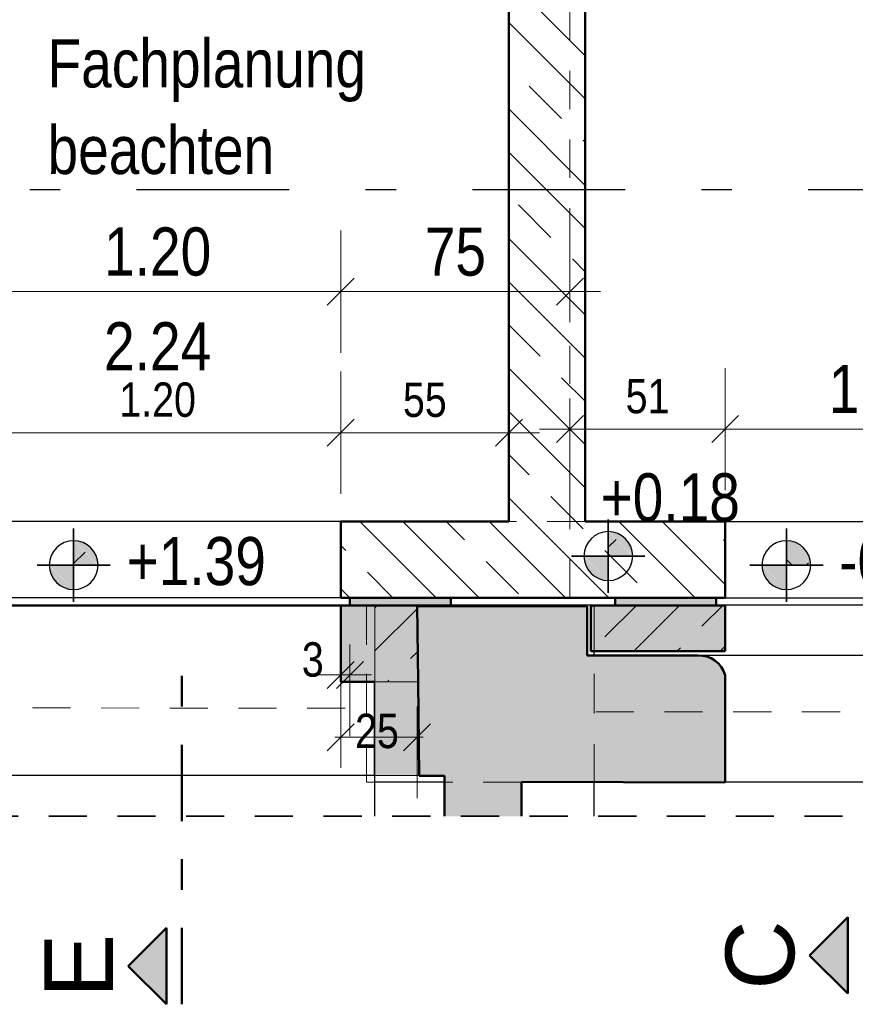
# Model space of a CAD drawing. Header units: millimetres. Extents: x 0 to 102, y -15 to 47.
# Tile 10 of 103: x 9.26 to 11.99, y 11.67 to 14.89. Entities that reach past the tile are written whole.
import ezdxf

# ---------------------------------------------------------------- set-up
doc = ezdxf.new("R2010")
doc.units = ezdxf.units.MM
for name, pattern in [('DASHDOT', [1, 0.5, -0.25, 0, -0.25]), ('DASHDOTX2', [2, 1, -0.5, 0, -0.5]), ('HIDDEN', [0.375, 0.25, -0.125])]:
    doc.linetypes.add(name, pattern=pattern)
doc.layers.add('Achsen', color=7, linetype='Continuous', lineweight=20)
doc.layers.add('Schraffuren', color=7, linetype='Continuous', lineweight=20)
doc.styles.add('Arial', font='arial.ttf')
doc.styles.add('Arial Narrow', font='ARIALN.TTF')
doc.dimstyles.new('Arch_Strakon_dimstyle', dxfattribs={"dimtxt": 15.75, "dimasz": 1, "dimexe": 1.25, "dimexo": 0.0625, "dimgap": 1, "dimtad": 0, "dimzin": 12, "dimdsep": 46, "dimtxsty": 'Arial Narrow', "dimblk": 'Arrowhead_Tick', "dimsah": 1, "dimcen": 0, "dimse1": 1, "dimse2": 1, "dimclrd": 6, "dimclrt": 2, "dimazin": 0, "dimtfac": 1, "dimtdec": 4, "dimtmove": 0, "dimatfit": 3, "dimldrblk": 'NONE', "dimfxl": 1, "dimtvp": 1, "dimtolj": 1, "dimtzin": 0, "dimlwd": 13, "dimarcsym": 2})
pattern_1 = [(45, (0, 0), (-0.0707107, 0.0707107), []), (135, (0, 0), (-0.0707107, -0.0707107), [])]
pattern_2 = [(135, (0, 0), (-0.212132, -0.212132), []), (135, (-0.0707, -0.0707), (-0.212132, -0.212132), []), (135, (-0.14142, -0.14142), (-0.212132, -0.212132), [0.15, -0.1])]
pattern_3 = [(45, (0, 0), (-0.1414214, 0.1414214), [0.15, -0.1]), (45, (-0.07071, 0.07071), (-0.1414214, 0.1414214), [])]

# ---------------------------------------------------------------- blocks, each defined once
blk = doc.blocks.new('Arrowhead_Tick')
at = {"color": 0, "linetype": 'Continuous', "lineweight": -2}
for p, q in [((0, 20), (0, -10)), ((-1, 0), (0, 0)), ((10, 0), (0, 0))]:
    blk.add_line(p, q, dxfattribs=at)
at = {"color": 2, "linetype": 'Continuous', "lineweight": 35}
blk.add_line((4.42, 4.42), (-4.42, -4.42), dxfattribs=at)
blk = doc.blocks.new('*D288')
at = {"layer": 'Achsen', "color": 6, "linetype": 'Continuous', "lineweight": 13}
blk.add_line((5.5, 13.0079), (5.5, 14.3245), dxfattribs=at)
at = {"layer": 'Defpoints', "color": 0}
for p in [(5.2387, 14.3345), (5.5, 14.3345), (11.0581, 12.9979)]:
    blk.add_point(p, dxfattribs=at)
at = {"layer": 'Achsen', "color": 6, "lineweight": 13, "xscale": 0.01, "yscale": 0.01, "zscale": 0.01}
for p, rotation in [((5.5, 14.3345), 89.9999999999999), ((5.5, 12.9979), 269.9999999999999)]:
    blk.add_blockref('Arrowhead_Tick', p, dxfattribs=dict(at, rotation=rotation))
at = {"layer": 'Achsen', "color": 2, "lineweight": 35, "insert": (5.3696, 13.6662), "char_height": 0.1575, "attachment_point": 5, "rotation": 90, "style": 'Arial Narrow'}
blk.add_mtext('\\A1;1.33{\\A1;\\H.6x;\\S5;}', dxfattribs=at)
blk = doc.blocks.new('_None')
blk = doc.blocks.new('*D539')
at = {"layer": 'Achsen', "color": 6, "linetype": 'Continuous', "lineweight": 13}
blk.add_line((10.3177, 14), (11.0481, 14), dxfattribs=at)
at = {"layer": 'Defpoints', "color": 0}
for p in [(11.0581, 14), (10.3077, 12.9979), (11.0581, 12.9979)]:
    blk.add_point(p, dxfattribs=at)
at = {"layer": 'Achsen', "color": 6, "lineweight": 13, "xscale": 0.01, "yscale": 0.01, "zscale": 0.01}
blk.add_blockref('Arrowhead_Tick', (11.0581, 14), dxfattribs=at)
at = {"layer": 'Achsen', "color": 6, "lineweight": 13, "xscale": 0.01, "yscale": 0.01, "zscale": 0.01, "rotation": 180}
blk.add_blockref('Arrowhead_Tick', (10.3077, 14), dxfattribs=at)
at = {"layer": 'Achsen', "color": 2, "lineweight": 35, "insert": (10.6829, 14.1301), "char_height": 0.1575, "attachment_point": 5, "style": 'Arial Narrow'}
blk.add_mtext('\\A1;75', dxfattribs=at)
blk = doc.blocks.new('*D542')
at = {"layer": 'Achsen', "color": 6, "linetype": 'Continuous', "lineweight": 13}
blk.add_line((9.1177, 14), (10.2977, 14), dxfattribs=at)
at = {"layer": 'Defpoints', "color": 0}
for p in [(10.3077, 14), (9.1077, 12.9979), (10.3077, 12.9979)]:
    blk.add_point(p, dxfattribs=at)
at = {"layer": 'Achsen', "color": 6, "lineweight": 13, "xscale": 0.01, "yscale": 0.01, "zscale": 0.01}
blk.add_blockref('Arrowhead_Tick', (10.3077, 14), dxfattribs=at)
at = {"layer": 'Achsen', "color": 6, "lineweight": 13, "xscale": 0.01, "yscale": 0.01, "zscale": 0.01, "rotation": 180}
blk.add_blockref('Arrowhead_Tick', (9.1077, 14), dxfattribs=at)
at = {"layer": 'Achsen', "color": 2, "lineweight": 35, "insert": (9.7077, 14.1304), "char_height": 0.1575, "attachment_point": 5, "style": 'Arial Narrow'}
blk.add_mtext('\\A1;1.20', dxfattribs=at)
blk = doc.blocks.new('*D740')
at = {"color": 6, "linetype": 'Continuous', "lineweight": 13}
blk.add_line((11.5766, 13.55), (12.5866, 13.55), dxfattribs=at)
at = {"layer": 'Defpoints', "color": 0}
for p in [(12.5966, 13.55), (11.5666, 13.2479), (12.5966, 13.2479)]:
    blk.add_point(p, dxfattribs=at)
at = {"color": 6, "lineweight": 13, "xscale": 0.01, "yscale": 0.01, "zscale": 0.01}
blk.add_blockref('Arrowhead_Tick', (12.5966, 13.55), dxfattribs=at)
at = {"color": 6, "lineweight": 13, "xscale": 0.01, "yscale": 0.01, "zscale": 0.01, "rotation": 180}
blk.add_blockref('Arrowhead_Tick', (11.5666, 13.55), dxfattribs=at)
at = {"color": 2, "lineweight": 25, "insert": (12.0816, 13.6804), "char_height": 0.1575, "attachment_point": 5, "style": 'Arial Narrow'}
blk.add_mtext('\\A1;1.03', dxfattribs=at)
blk = doc.blocks.new('*D743')
at = {"color": 6, "linetype": 'Continuous', "lineweight": 13}
blk.add_line((11.0681, 13.55), (11.5566, 13.55), dxfattribs=at)
at = {"layer": 'Defpoints', "color": 0}
for p in [(11.5666, 13.55), (11.0581, 13.2479), (11.5666, 13.2479)]:
    blk.add_point(p, dxfattribs=at)
at = {"color": 6, "lineweight": 13, "xscale": 0.01, "yscale": 0.01, "zscale": 0.01}
blk.add_blockref('Arrowhead_Tick', (11.5666, 13.55), dxfattribs=at)
at = {"color": 6, "lineweight": 13, "xscale": 0.01, "yscale": 0.01, "zscale": 0.01, "rotation": 180}
blk.add_blockref('Arrowhead_Tick', (11.0581, 13.55), dxfattribs=at)
at = {"color": 3, "lineweight": 25, "insert": (11.3124, 13.6574), "char_height": 0.1125, "attachment_point": 5, "style": 'Arial Narrow'}
blk.add_mtext('\\A1;51', dxfattribs=at)
blk = doc.blocks.new('*D746')
at = {"color": 6, "linetype": 'Continuous', "lineweight": 13}
blk.add_line((9.1177, 13.5383), (10.2977, 13.5383), dxfattribs=at)
at = {"layer": 'Defpoints', "color": 0}
for p in [(10.3077, 13.5383), (9.1077, 13.2479), (10.3077, 13.2479)]:
    blk.add_point(p, dxfattribs=at)
at = {"color": 6, "lineweight": 13, "xscale": 0.01, "yscale": 0.01, "zscale": 0.01}
blk.add_blockref('Arrowhead_Tick', (10.3077, 13.5383), dxfattribs=at)
at = {"color": 6, "lineweight": 13, "xscale": 0.01, "yscale": 0.01, "zscale": 0.01, "rotation": 180}
blk.add_blockref('Arrowhead_Tick', (9.1077, 13.5383), dxfattribs=at)
at = {"color": 3, "lineweight": 35, "insert": (9.7077, 13.6457), "char_height": 0.1125, "attachment_point": 5, "style": 'Arial Narrow'}
blk.add_mtext('\\A1;1.20', dxfattribs=at)
blk = doc.blocks.new('*D747')
at = {"color": 6, "linetype": 'Continuous', "lineweight": 13}
blk.add_line((10.3177, 13.5383), (10.8481, 13.5383), dxfattribs=at)
at = {"layer": 'Defpoints', "color": 0}
for p in [(10.8581, 13.5383), (10.3077, 13.2479), (10.8581, 13.2479)]:
    blk.add_point(p, dxfattribs=at)
at = {"color": 6, "lineweight": 13, "xscale": 0.01, "yscale": 0.01, "zscale": 0.01}
blk.add_blockref('Arrowhead_Tick', (10.8581, 13.5383), dxfattribs=at)
at = {"color": 6, "lineweight": 13, "xscale": 0.01, "yscale": 0.01, "zscale": 0.01, "rotation": 180}
blk.add_blockref('Arrowhead_Tick', (10.3077, 13.5383), dxfattribs=at)
at = {"color": 3, "lineweight": 35, "insert": (10.5829, 13.6455), "char_height": 0.1125, "attachment_point": 5, "style": 'Arial Narrow'}
blk.add_mtext('\\A1;55', dxfattribs=at)
blk = doc.blocks.new('*D748')
at = {"color": 6, "linetype": 'Continuous', "lineweight": 13}
for p, q in [((10.2977, 12.5413), (10.2877, 12.5413)), ((10.3077, 12.5413), (10.5577, 12.5413)), ((10.5677, 12.5413), (10.5777, 12.5413))]:
    blk.add_line(p, q, dxfattribs=at)
at = {"layer": 'Defpoints', "color": 0}
for p in [(10.3077, 12.9705), (10.5577, 12.9705), (10.5577, 12.5413)]:
    blk.add_point(p, dxfattribs=at)
at = {"color": 6, "lineweight": 13, "xscale": 0.01, "yscale": 0.01, "zscale": 0.01}
blk.add_blockref('Arrowhead_Tick', (10.3077, 12.5413), dxfattribs=at)
at = {"color": 6, "lineweight": 13, "xscale": 0.01, "yscale": 0.01, "zscale": 0.01, "rotation": 180}
blk.add_blockref('Arrowhead_Tick', (10.5577, 12.5413), dxfattribs=at)
at = {"color": 3, "lineweight": 35, "insert": (10.4261, 12.561), "char_height": 0.1125, "attachment_point": 5, "style": 'Arial Narrow'}
blk.add_mtext('\\A1;25', dxfattribs=at)
blk = doc.blocks.new('*D793')
at = {"color": 6, "linetype": 'Continuous', "lineweight": 13}
for p, q in [((10.2977, 12.7449), (10.2877, 12.7449)), ((10.3077, 12.7449), (10.3377, 12.7449)), ((10.3477, 12.7449), (10.3577, 12.7449))]:
    blk.add_line(p, q, dxfattribs=at)
at = {"layer": 'Defpoints', "color": 0}
for p in [(10.3377, 12.9729), (10.3377, 12.7449), (10.3077, 12.7229)]:
    blk.add_point(p, dxfattribs=at)
at = {"color": 6, "lineweight": 13, "xscale": 0.01, "yscale": 0.01, "zscale": 0.01}
blk.add_blockref('Arrowhead_Tick', (10.3077, 12.7449), dxfattribs=at)
at = {"color": 6, "lineweight": 13, "xscale": 0.01, "yscale": 0.01, "zscale": 0.01, "rotation": 180}
blk.add_blockref('Arrowhead_Tick', (10.3377, 12.7449), dxfattribs=at)
at = {"color": 3, "lineweight": 35, "insert": (10.216, 12.7949), "char_height": 0.1125, "attachment_point": 5, "style": 'Arial Narrow'}
blk.add_mtext('\\A1;3', dxfattribs=at)

msp = doc.modelspace()

# ---------------------------------------------------------------- hatches: boundary and pattern name
at = {"lineweight": 13}
h = msp.add_hatch(dxfattribs=at)
h.set_pattern_fill('wuB', color=6, scale=0.01, angle=135, style=0, pattern_type=2)
h.set_pattern_definition(pattern_2)
h.paths.add_polyline_path([(11.1081483, 17.1479483), (11.1081483, 13.2478891), (10.8581483, 13.2478857), (10.8581483, 16.8979429)])
h = msp.add_hatch(dxfattribs=at)
h.set_pattern_fill('wuB', color=6, scale=0.01, angle=135, style=0, pattern_type=2)
h.set_pattern_definition(pattern_2)
h.paths.add_polyline_path([(11.0581483, 12.9978857), (10.3077097, 12.9978891), (10.3077097, 13.2478891), (11.0581483, 13.2478857)])
h = msp.add_hatch(dxfattribs=at)
h.set_pattern_fill('wuB', color=6, scale=0.01, angle=135, style=0, pattern_type=2)
h.set_pattern_definition(pattern_2)
h.paths.add_polyline_path([(11.5666243, 12.9978891), (11.0581483, 12.9978857), (11.0581483, 13.2478857), (11.5666243, 13.2478891)])
h = msp.add_hatch(dxfattribs=at)
h.set_pattern_fill('FT', color=6, scale=0.01, angle=45, style=0, pattern_type=2)
h.set_pattern_definition(pattern_1)
h.paths.add_polyline_path([(11.1838105, 13.2142695), (11.2638105, 13.1342695), (11.1838105, 13.1342695)])
at = {"lineweight": 13, "true_color": 0xcccccc}
for points in [[(11.1838105, 13.2142695), (11.2638105, 13.1342695), (11.1838105, 13.1342695)], [(11.2637986, 13.1356503), (11.2637628, 13.1370308), (11.2637033, 13.1384104), (11.2636199, 13.1397888), (11.2635127, 13.1411655), (11.2633818, 13.1425402), (11.2632272, 13.1439124), (11.2630489, 13.1452818), (11.2628471, 13.1466478), (11.2626216, 13.1480102), (11.2623727, 13.1493685), (11.2621004, 13.1507223), (11.2618047, 13.1520711), (11.2614859, 13.1534147), (11.2611438, 13.1547526), (11.2607787, 13.1560844), (11.2603907, 13.1574096), (11.2599799, 13.158728), (11.2595464, 13.1600391), (11.2590903, 13.1613425), (11.2586118, 13.1626379), (11.258111, 13.1639248), (11.2575881, 13.1652028), (11.2570431, 13.1664717), (11.2564764, 13.1677309), (11.255888, 13.1689802), (11.2552781, 13.1702191), (11.254647, 13.1714473), (11.2539947, 13.1726645), (11.2533215, 13.1738702), (11.2526277, 13.1750641), (11.2519133, 13.1762458), (11.2511786, 13.1774151), (11.2504238, 13.1785715), (11.2496492, 13.1797147), (11.248855, 13.1808443), (11.2480414, 13.1819601), (11.2472087, 13.1830616), (11.246357, 13.1841487), (11.2454868, 13.1852208), (11.2445981, 13.1862778), (11.2436914, 13.1873193), (11.2427668, 13.188345), (11.2418246, 13.1893545), (11.2408652, 13.1903477), (11.2398887, 13.1913241), (11.2388956, 13.1922836), (11.237886, 13.1932257), (11.2368603, 13.1941503), (11.2358188, 13.1950571), (11.2347619, 13.1959457), (11.2336897, 13.196816), (11.2326027, 13.1976676), (11.2315011, 13.1985004), (11.2303853, 13.199314), (11.2292557, 13.2001082), (11.2281125, 13.2008828), (11.2269561, 13.2016375), (11.2257869, 13.2023722), (11.2246051, 13.2030866), (11.2234112, 13.2037805), (11.2222055, 13.2044537), (11.2209884, 13.205106), (11.2197601, 13.2057371), (11.2185212, 13.206347), (11.2172719, 13.2069354), (11.2160127, 13.2075021), (11.2147438, 13.208047), (11.2134658, 13.20857), (11.2121789, 13.2090708), (11.2108836, 13.2095493), (11.2095801, 13.2100054), (11.2082691, 13.2104389), (11.2069507, 13.2108497), (11.2056254, 13.2112377), (11.2042936, 13.2116028), (11.2029558, 13.2119448), (11.2016122, 13.2122637), (11.2002633, 13.2125594), (11.1989095, 13.2128317), (11.1975512, 13.2130806), (11.1961889, 13.213306), (11.1948228, 13.2135079), (11.1934534, 13.2136862), (11.1920812, 13.2138408), (11.1907065, 13.2139717), (11.1893298, 13.2140789), (11.1879514, 13.2141622), (11.1865718, 13.2142218), (11.1851914, 13.2142576), (11.1838105, 13.2142695)], [(9.4326647, 13.184642), (9.5126647, 13.104642), (9.4326647, 13.104642)], [(9.5126527, 13.1060228), (9.512617, 13.1074032), (9.5125574, 13.1087829), (9.512474, 13.1101612), (9.5123669, 13.111538), (9.512236, 13.1129127), (9.5120814, 13.1142849), (9.5119031, 13.1156542), (9.5117012, 13.1170203), (9.5114758, 13.1183827), (9.5112269, 13.119741), (9.5109545, 13.1210947), (9.5106589, 13.1224436), (9.51034, 13.1237872), (9.509998, 13.1251251), (9.5096329, 13.1264569), (9.5092449, 13.1277821), (9.5088341, 13.1291005), (9.5084006, 13.1304116), (9.5079445, 13.131715), (9.507466, 13.1330103), (9.5069652, 13.1342972), (9.5064422, 13.1355753), (9.5058973, 13.1368441), (9.5053306, 13.1381034), (9.5047422, 13.1393527), (9.5041323, 13.1405916), (9.5035011, 13.1418198), (9.5028489, 13.143037), (9.5021757, 13.1442427), (9.5014818, 13.1454366), (9.5007674, 13.1466183), (9.5000327, 13.1477876), (9.499278, 13.1489439), (9.4985034, 13.1500871), (9.4977091, 13.1512168), (9.4968955, 13.1523326), (9.4960628, 13.1534341), (9.4952112, 13.1545211), (9.4943409, 13.1555933), (9.4934523, 13.1566503), (9.4925455, 13.1576918), (9.4916209, 13.1587174), (9.4906788, 13.159727), (9.4897193, 13.1607202), (9.4887429, 13.1616966), (9.4877497, 13.1626561), (9.4867401, 13.1635982), (9.4857145, 13.1645228), (9.484673, 13.1654296), (9.483616, 13.1663182), (9.4825438, 13.1671885), (9.4814568, 13.1680401), (9.4803553, 13.1688728), (9.4792395, 13.1696864), (9.4781098, 13.1704807), (9.4769666, 13.1712553), (9.4758103, 13.17201), (9.474641, 13.1727447), (9.4734593, 13.1734591), (9.4722654, 13.174153), (9.4710597, 13.1748262), (9.4698425, 13.1754784), (9.4686143, 13.1761096), (9.4673754, 13.1767195), (9.4661261, 13.1773079), (9.4648668, 13.1778746), (9.463598, 13.1784195), (9.4623199, 13.1789425), (9.461033, 13.1794433), (9.4597377, 13.1799218), (9.4584343, 13.1803779), (9.4571232, 13.1808114), (9.4558048, 13.1812222), (9.4544796, 13.1816102), (9.4531478, 13.1819753), (9.4518099, 13.1823173), (9.4504663, 13.1826362), (9.4491174, 13.1829318), (9.4477637, 13.1832042), (9.4464054, 13.1834531), (9.445043, 13.1836785), (9.4436769, 13.1838804), (9.4423076, 13.1840587), (9.4409354, 13.1842133), (9.4395607, 13.1843442), (9.4381839, 13.1844513), (9.4368056, 13.1845347), (9.4354259, 13.1845943), (9.4340455, 13.18463), (9.4326647, 13.184642)], [(11.7671022, 13.184642), (11.8471022, 13.104642), (11.7671022, 13.104642)], [(11.8470903, 13.1060228), (11.8470546, 13.1074032), (11.846995, 13.1087829), (11.8469116, 13.1101612), (11.8468045, 13.111538), (11.8466736, 13.1129127), (11.846519, 13.1142849), (11.8463407, 13.1156542), (11.8461388, 13.1170203), (11.8459134, 13.1183827), (11.8456644, 13.119741), (11.8453921, 13.1210947), (11.8450965, 13.1224436), (11.8447776, 13.1237872), (11.8444356, 13.1251251), (11.8440705, 13.1264569), (11.8436825, 13.1277821), (11.8432717, 13.1291005), (11.8428381, 13.1304116), (11.8423821, 13.131715), (11.8419035, 13.1330103), (11.8414027, 13.1342972), (11.8408798, 13.1355753), (11.8403349, 13.1368441), (11.8397681, 13.1381034), (11.8391798, 13.1393527), (11.8385699, 13.1405916), (11.8379387, 13.1418198), (11.8372865, 13.143037), (11.8366133, 13.1442427), (11.8359194, 13.1454366), (11.835205, 13.1466183), (11.8344703, 13.1477876), (11.8337156, 13.1489439), (11.832941, 13.1500871), (11.8321467, 13.1512168), (11.8313331, 13.1523326), (11.8305004, 13.1534341), (11.8296488, 13.1545211), (11.8287785, 13.1555933), (11.8278899, 13.1566503), (11.8269831, 13.1576918), (11.8260585, 13.1587174), (11.8251163, 13.159727), (11.8241569, 13.1607202), (11.8231805, 13.1616966), (11.8221873, 13.1626561), (11.8211777, 13.1635982), (11.8201521, 13.1645228), (11.8191106, 13.1654296), (11.8180536, 13.1663182), (11.8169814, 13.1671885), (11.8158944, 13.1680401), (11.8147928, 13.1688728), (11.8136771, 13.1696864), (11.8125474, 13.1704807), (11.8114042, 13.1712553), (11.8102478, 13.17201), (11.8090786, 13.1727447), (11.8078969, 13.1734591), (11.8067029, 13.174153), (11.8054972, 13.1748262), (11.8042801, 13.1754784), (11.8030519, 13.1761096), (11.8018129, 13.1767195), (11.8005637, 13.1773079), (11.7993044, 13.1778746), (11.7980356, 13.1784195), (11.7967575, 13.1789425), (11.7954706, 13.1794433), (11.7941753, 13.1799218), (11.7928719, 13.1803779), (11.7915608, 13.1808114), (11.7902424, 13.1812222), (11.7889171, 13.1816102), (11.7875854, 13.1819753), (11.7862475, 13.1823173), (11.7849039, 13.1826362), (11.783555, 13.1829318), (11.7822013, 13.1832042), (11.780843, 13.1834531), (11.7794806, 13.1836785), (11.7781145, 13.1838804), (11.7767452, 13.1840587), (11.775373, 13.1842133), (11.7739983, 13.1843442), (11.7726215, 13.1844513), (11.7712432, 13.1845347), (11.7698635, 13.1845943), (11.7684831, 13.18463), (11.7671022, 13.184642)], [(11.1838105, 13.1342695), (11.1838105, 13.0542695), (11.1038105, 13.1342695)], [(11.1038224, 13.1328886), (11.1038582, 13.1315082), (11.1039177, 13.1301286), (11.1040011, 13.1287502), (11.1041083, 13.1273734), (11.1042392, 13.1259988), (11.1043938, 13.1246265), (11.1045721, 13.1232572), (11.104774, 13.1218911), (11.1049994, 13.1205287), (11.1052483, 13.1191705), (11.1055206, 13.1178167), (11.1058163, 13.1164678), (11.1061352, 13.1151242), (11.1064772, 13.1137863), (11.1068423, 13.1124546), (11.1072303, 13.1111293), (11.1076411, 13.1098109), (11.1080746, 13.1084998), (11.1085307, 13.1071964), (11.1090092, 13.1059011), (11.10951, 13.1046142), (11.1100329, 13.1033361), (11.1105779, 13.1020673), (11.1111446, 13.100808), (11.111733, 13.0995588), (11.1123429, 13.0983198), (11.112974, 13.0970916), (11.1136263, 13.0958745), (11.1142995, 13.0946688), (11.1149934, 13.0934749), (11.1157078, 13.0922931), (11.1164424, 13.0911239), (11.1171972, 13.0899675), (11.1179718, 13.0888243), (11.118766, 13.0876946), (11.1195796, 13.0865789), (11.1204124, 13.0854773), (11.121264, 13.0843903), (11.1221343, 13.0833181), (11.1230229, 13.0822611), (11.1239296, 13.0812197), (11.1248542, 13.080194), (11.1257964, 13.0791844), (11.1267558, 13.0781913), (11.1277323, 13.0772148), (11.1287254, 13.0762554), (11.129735, 13.0753132), (11.1307607, 13.0743886), (11.1318022, 13.0734819), (11.1328592, 13.0725932), (11.1339313, 13.071723), (11.1350183, 13.0708713), (11.1361199, 13.0700386), (11.1372357, 13.069225), (11.1383653, 13.0684308), (11.1395085, 13.0676562), (11.1406649, 13.0669014), (11.1418341, 13.0661667), (11.1430159, 13.0654523), (11.1442098, 13.0647584), (11.1454155, 13.0640853), (11.1466327, 13.063433), (11.1478609, 13.0628018), (11.1490998, 13.062192), (11.1503491, 13.0616036), (11.1516083, 13.0610368), (11.1528772, 13.0604919), (11.1541552, 13.059969), (11.1554421, 13.0594682), (11.1567375, 13.0589897), (11.1580409, 13.0585336), (11.159352, 13.0581001), (11.1606703, 13.0576892), (11.1619956, 13.0573012), (11.1633274, 13.0569362), (11.1646653, 13.0565941), (11.1660088, 13.0562752), (11.1673577, 13.0559796), (11.1687115, 13.0557073), (11.1700698, 13.0554584), (11.1714322, 13.0552329), (11.1727982, 13.055031), (11.1741676, 13.0548528), (11.1755398, 13.0546982), (11.1769145, 13.0545672), (11.1782912, 13.0544601), (11.1796696, 13.0543767), (11.1810492, 13.0543171), (11.1824297, 13.0542814), (11.1838105, 13.0542695)], [(9.4326647, 13.104642), (9.4326647, 13.024642), (9.3526647, 13.104642)], [(9.3526766, 13.1032611), (9.3527123, 13.1018807), (9.3527719, 13.100501), (9.3528553, 13.0991227), (9.3529624, 13.0977459), (9.3530933, 13.0963712), (9.3532479, 13.094999), (9.3534262, 13.0936297), (9.3536281, 13.0922636), (9.3538535, 13.0909012), (9.3541025, 13.0895429), (9.3543748, 13.0881892), (9.3546704, 13.0868403), (9.3549893, 13.0854967), (9.3553313, 13.0841588), (9.3556964, 13.0828271), (9.3560844, 13.0815018), (9.3564952, 13.0801834), (9.3569288, 13.0788723), (9.3573848, 13.0775689), (9.3578634, 13.0762736), (9.3583642, 13.0749867), (9.3588871, 13.0737086), (9.359432, 13.0724398), (9.3599988, 13.0711805), (9.3605871, 13.0699313), (9.361197, 13.0686923), (9.3618282, 13.0674641), (9.3624804, 13.066247), (9.3631536, 13.0650413), (9.3638475, 13.0638473), (9.3645619, 13.0626656), (9.3652966, 13.0614964), (9.3660513, 13.06034), (9.3668259, 13.0591968), (9.3676202, 13.0580671), (9.3684338, 13.0569514), (9.3692665, 13.0558498), (9.3701181, 13.0547628), (9.3709884, 13.0536906), (9.371877, 13.0526336), (9.3727838, 13.0515921), (9.3737084, 13.0505665), (9.3746506, 13.0495569), (9.37561, 13.0485637), (9.3765864, 13.0475873), (9.3775796, 13.0466279), (9.3785892, 13.0456857), (9.3796148, 13.0447611), (9.3806563, 13.0438543), (9.3817133, 13.0429657), (9.3827855, 13.0420954), (9.3838725, 13.0412438), (9.3849741, 13.0404111), (9.3860898, 13.0395975), (9.3872195, 13.0388032), (9.3883627, 13.0380286), (9.3895191, 13.0372739), (9.3906883, 13.0365392), (9.39187, 13.0358248), (9.393064, 13.0351309), (9.3942697, 13.0344577), (9.3954868, 13.0338055), (9.396715, 13.0331743), (9.397954, 13.0325644), (9.3992032, 13.0319761), (9.4004625, 13.0314093), (9.4017313, 13.0308644), (9.4030094, 13.0303415), (9.4042963, 13.0298407), (9.4055916, 13.0293621), (9.406895, 13.0289061), (9.4082061, 13.0284725), (9.4095245, 13.0280617), (9.4108498, 13.0276737), (9.4121815, 13.0273086), (9.4135194, 13.0269666), (9.414863, 13.0266477), (9.4162119, 13.0263521), (9.4175656, 13.0260798), (9.4189239, 13.0258308), (9.4202863, 13.0256054), (9.4216524, 13.0254035), (9.4230217, 13.0252252), (9.4243939, 13.0250706), (9.4257686, 13.0249397), (9.4271454, 13.0248326), (9.4285237, 13.0247492), (9.4299034, 13.0246896), (9.4312838, 13.0246539), (9.4326647, 13.024642)], [(11.7671022, 13.104642), (11.7671022, 13.024642), (11.6871022, 13.104642)], [(11.6871142, 13.1032611), (11.6871499, 13.1018807), (11.6872095, 13.100501), (11.6872929, 13.0991227), (11.6874, 13.0977459), (11.6875309, 13.0963712), (11.6876855, 13.094999), (11.6878638, 13.0936297), (11.6880657, 13.0922636), (11.6882911, 13.0909012), (11.68854, 13.0895429), (11.6888124, 13.0881892), (11.689108, 13.0868403), (11.6894269, 13.0854967), (11.6897689, 13.0841588), (11.690134, 13.0828271), (11.690522, 13.0815018), (11.6909328, 13.0801834), (11.6913663, 13.0788723), (11.6918224, 13.0775689), (11.6923009, 13.0762736), (11.6928017, 13.0749867), (11.6933247, 13.0737086), (11.6938696, 13.0724398), (11.6944363, 13.0711805), (11.6950247, 13.0699313), (11.6956346, 13.0686923), (11.6962658, 13.0674641), (11.696918, 13.066247), (11.6975912, 13.0650413), (11.6982851, 13.0638473), (11.6989995, 13.0626656), (11.6997342, 13.0614964), (11.7004889, 13.06034), (11.7012635, 13.0591968), (11.7020578, 13.0580671), (11.7028714, 13.0569514), (11.7037041, 13.0558498), (11.7045557, 13.0547628), (11.705426, 13.0536906), (11.7063146, 13.0526336), (11.7072214, 13.0515921), (11.708146, 13.0505665), (11.7090881, 13.0495569), (11.7100476, 13.0485637), (11.711024, 13.0475873), (11.7120172, 13.0466279), (11.7130268, 13.0456857), (11.7140524, 13.0447611), (11.7150939, 13.0438543), (11.7161509, 13.0429657), (11.7172231, 13.0420954), (11.7183101, 13.0412438), (11.7194116, 13.0404111), (11.7205274, 13.0395975), (11.7216571, 13.0388032), (11.7228003, 13.0380286), (11.7239566, 13.0372739), (11.7251259, 13.0365392), (11.7263076, 13.0358248), (11.7275015, 13.0351309), (11.7287072, 13.0344577), (11.7299244, 13.0338055), (11.7311526, 13.0331743), (11.7323915, 13.0325644), (11.7336408, 13.0319761), (11.7349001, 13.0314093), (11.7361689, 13.0308644), (11.737447, 13.0303415), (11.7387339, 13.0298407), (11.7400292, 13.0293621), (11.7413326, 13.0289061), (11.7426437, 13.0284725), (11.7439621, 13.0280617), (11.7452873, 13.0276737), (11.7466191, 13.0273086), (11.747957, 13.0269666), (11.7493006, 13.0266477), (11.7506495, 13.0263521), (11.7520032, 13.0260798), (11.7533615, 13.0258308), (11.7547239, 13.0256054), (11.75609, 13.0254035), (11.7574593, 13.0252252), (11.7588315, 13.0250706), (11.7602062, 13.0249397), (11.761583, 13.0248326), (11.7629613, 13.0247492), (11.764341, 13.0246896), (11.7657214, 13.0246539), (11.7671022, 13.024642)]]:
    msp.add_hatch(color=254, dxfattribs=at).paths.add_polyline_path(points)
at = {"lineweight": 13}
h = msp.add_hatch(dxfattribs=at)
h.set_pattern_fill('FT', color=6, scale=0.01, angle=45, style=0, pattern_type=2)
h.set_pattern_definition(pattern_1)
h.paths.add_polyline_path([(9.4326647, 13.184642), (9.5126647, 13.104642), (9.4326647, 13.104642)])
h = msp.add_hatch(dxfattribs=at)
h.set_pattern_fill('FT', color=6, scale=0.01, angle=45, style=0, pattern_type=2)
h.set_pattern_definition(pattern_1)
h.paths.add_polyline_path([(11.7671022, 13.184642), (11.8471022, 13.104642), (11.7671022, 13.104642)])
at = {"lineweight": 13, "true_color": 0xb9b9b9}
for points in [[(10.3077097, 12.970499), (10.4193882, 12.970499), (10.4181504, 12.7228857), (10.3077097, 12.7228891)], [(10.5577384, 12.970499), (10.5607075, 12.7228891), (10.4193882, 12.7228891), (10.4193882, 12.970499)], [(11.5666243, 12.9728891), (11.5666243, 12.8228891), (11.1266243, 12.8228891), (11.1266243, 12.9728891)], [(10.5607075, 12.7228891), (10.5643977, 12.4151473), (10.4193882, 12.4159334), (10.4193882, 12.7228891)]]:
    msp.add_hatch(color=9, dxfattribs=at).paths.add_polyline_path(points)
at = {"lineweight": 13, "true_color": 0x0000ff}
for points in [[(11.8428896, 11.8268402), (11.9678896, 11.7018402), (11.9678896, 11.9518402)], [(9.6116243, 11.7916458), (9.7366243, 11.6666458), (9.7366243, 11.9166458)]]:
    msp.add_hatch(color=5, dxfattribs=at).paths.add_polyline_path(points)
at = {"layer": 'Schraffuren', "lineweight": 13, "true_color": 0xff0000}
for points in [[(10.6677097, 12.9728857), (10.3377097, 12.9728857), (10.3377097, 12.9978857), (10.6677097, 12.9978857)], [(11.5366243, 12.9728857), (11.2066243, 12.9728857), (11.2066243, 12.9978857), (11.5366243, 12.9978857)]]:
    msp.add_hatch(color=1, dxfattribs=at).paths.add_polyline_path(points)
at = {"layer": 'Schraffuren', "lineweight": 13}
h = msp.add_hatch(dxfattribs=at)
h.set_pattern_fill('bB', color=6, scale=0.01, angle=45, style=0, pattern_type=2)
h.set_pattern_definition(pattern_3)
h.paths.add_polyline_path([(10.5607075, 12.7228891), (10.4193882, 12.7228891), (10.4193882, 12.9728891), (10.5577097, 12.9728891)])
at = {"layer": 'Schraffuren', "lineweight": 13, "true_color": 0xf0f0f0}
msp.add_hatch(color=7, dxfattribs=at).paths.add_polyline_path([(11.5666243, 12.743951), (11.5666243, 12.3926235), (10.8994279, 12.3946599), (10.8994279, 12.2823055), (10.6473693, 12.2823055), (10.6473674, 12.4146975), (10.5643977, 12.4151473), (10.5577384, 12.970499), (11.1149746, 12.970499), (11.1149746, 12.8083642), (11.4767139, 12.8083642), (11.478228, 12.8084503), (11.4797434, 12.8085099), (11.4812596, 12.8085432), (11.4827761, 12.8085502), (11.4842926, 12.8085307), (11.4858085, 12.8084849), (11.4873233, 12.8084127), (11.4888367, 12.8083142), (11.4903481, 12.8081893), (11.4918571, 12.8080382), (11.4933633, 12.8078609), (11.4948661, 12.8076574), (11.4963652, 12.8074278), (11.49786, 12.8071721), (11.4993502, 12.8068905), (11.5008353, 12.806583), (11.5023148, 12.8062497), (11.5037882, 12.8058908), (11.5052552, 12.8055062), (11.5067153, 12.8050962), (11.5081681, 12.8046609), (11.509613, 12.8042004), (11.5110497, 12.8037148), (11.5124778, 12.8032042), (11.5138967, 12.802669), (11.5153062, 12.8021091), (11.5167057, 12.8015248), (11.5180948, 12.8009162), (11.5194731, 12.8002836), (11.5208402, 12.799627), (11.5221956, 12.7989468), (11.5235391, 12.7982432), (11.52487, 12.7975162), (11.5261882, 12.7967662), (11.5274931, 12.7959935), (11.5287843, 12.7951981), (11.5300616, 12.7943804), (11.5313244, 12.7935406), (11.5325724, 12.7926789), (11.5338052, 12.7917957), (11.5350225, 12.7908912), (11.5362239, 12.7899656), (11.537409, 12.7890193), (11.5385774, 12.7880525), (11.5397289, 12.7870655), (11.540863, 12.7860586), (11.5419794, 12.7850322), (11.5430778, 12.7839865), (11.5441579, 12.7829219), (11.5452192, 12.7818386), (11.5462616, 12.780737), (11.5472846, 12.7796175), (11.548288, 12.7784803), (11.5492715, 12.7773259), (11.5502348, 12.7761545), (11.5511775, 12.7749666), (11.5520994, 12.7737624), (11.5530003, 12.7725424), (11.5538798, 12.7713069), (11.5547376, 12.7700563), (11.5555736, 12.7687909), (11.5563874, 12.7675112), (11.5571789, 12.7662176), (11.5579477, 12.7649103), (11.5586937, 12.7635899), (11.5594166, 12.7622568), (11.5601162, 12.7609112), (11.5607923, 12.7595537), (11.5614447, 12.7581846), (11.5620731, 12.7568044), (11.5626775, 12.7554134), (11.5632576, 12.7540122), (11.5638132, 12.7526011), (11.5643442, 12.7511805), (11.5648503, 12.7497509), (11.5653316, 12.7483127), (11.5657878, 12.7468664), (11.5662187, 12.7454123)])
at = {"layer": 'Schraffuren', "lineweight": 13}
h = msp.add_hatch(dxfattribs=at)
h.set_pattern_fill('bB', color=6, scale=0.01, angle=45, style=0, pattern_type=2)
h.set_pattern_definition(pattern_3)
h.paths.add_polyline_path([(11.5666243, 12.8228891), (11.1266243, 12.8228891), (11.1266243, 12.9728891), (11.5666243, 12.9728891)])

# ---------------------------------------------------------------- linework, layer by layer
at = {"color": 4, "linetype": 'Continuous', "lineweight": 50}
for p, q in [((10.8581483, 13.2478857), (10.8581483, 16.8978926)), ((11.1081483, 13.2478891), (11.1081483, 16.897896)), ((10.3077097, 12.9978891), (10.3077097, 13.2478891)), ((10.8581483, 13.2478857), (10.3077097, 13.2478857)), ((11.5666243, 13.2478857), (11.1081483, 13.2478857)), ((11.5666243, 12.9978891), (11.5666243, 13.2478891)), ((10.3377097, 12.9978857), (10.3077097, 12.9978857)), ((10.6677097, 12.9978857), (10.3377097, 12.9978857)), ((10.3377097, 12.9728857), (10.3377097, 12.9978857)), ((11.0581483, 12.9978857), (10.6677097, 12.9978857)), ((10.6677097, 12.9728857), (10.6677097, 12.9978857)), ((11.2066243, 12.9978857), (11.0581483, 12.9978857)), ((11.5366243, 12.9978857), (11.2066243, 12.9978857)), ((11.2066243, 12.9728857), (11.2066243, 12.9978857)), ((11.5666243, 12.9978857), (11.5366243, 12.9978857)), ((11.5366243, 12.9728857), (11.5366243, 12.9978857)), ((10.6677097, 12.9728857), (10.3377097, 12.9728857)), ((10.5577097, 12.9728891), (10.5607075, 12.7228891)), ((11.1149746, 12.970499), (10.5577384, 12.970499)), ((11.1149746, 12.8083642), (11.1149746, 12.970499)), ((11.1266243, 12.8228891), (11.1266243, 12.9728891)), ((11.2066243, 12.9728857), (11.1266243, 12.9728857)), ((11.5366243, 12.9728857), (11.2066243, 12.9728857)), ((11.5666243, 12.9728857), (11.5366243, 12.9728857)), ((11.5666243, 12.8228891), (11.5666243, 12.9728891)), ((11.4767139, 12.8083642), (11.1149746, 12.8083642)), ((11.5666243, 12.8228891), (11.1266243, 12.8228891)), ((11.5666243, 12.3926235), (11.5666243, 12.743951)), ((10.5607075, 12.7228891), (10.5643977, 12.4151473)), ((10.5607075, 12.7228857), (10.5643977, 12.4151439)), ((10.6473674, 12.4146975), (10.5643977, 12.4151473)), ((10.6473693, 12.2823055), (10.6473674, 12.4146975)), ((10.8994279, 12.2823055), (10.8994279, 12.3946599)), ((10.8994279, 12.3946599), (11.5666243, 12.3926235)), ((11.9678896, 11.9518402), (11.8428896, 11.8268402)), ((11.9678896, 11.7018402), (11.9678896, 11.9518402)), ((9.7366243, 11.9166458), (9.6116243, 11.7916458)), ((9.7366243, 11.6666458), (9.7366243, 11.9166458)), ((11.8428896, 11.8268402), (11.9678896, 11.7018402)), ((9.6116243, 11.7916458), (9.7366243, 11.6666458))]:
    msp.add_line(p, q, dxfattribs=at)
at = {"color": 6, "linetype": 'HIDDEN', "lineweight": 13, "ltscale": 0.5}
for p, q in [((11.0581483, 13.2478857), (11.0581483, 16.8978952)), ((11.1081483, 13.2478857), (10.8581483, 13.2478857)), ((11.0581483, 12.9978857), (11.0581483, 13.2478857)), ((10.3377097, 12.9738426), (10.3919333, 12.9738163)), ((10.4193882, 12.9738131), (10.3377097, 12.9738127)), ((10.3919333, 12.9738163), (10.3917697, 12.636427)), ((10.3919395, 12.3939317), (10.3919395, 12.9738163)), ((10.4193882, 12.9728891), (10.4193882, 12.9738163)), ((10.6677097, 12.9738142), (10.4193882, 12.9738131)), ((10.5577384, 12.970499), (10.4193882, 12.970499)), ((11.1380093, 12.6238163), (11.1380077, 12.9738163)), ((11.1380077, 12.8228891), (11.1380077, 12.9728857)), ((11.5366243, 12.9738181), (11.2066243, 12.9738166)), ((11.1380077, 12.3939317), (11.1380077, 12.8083642)), ((11.4835948, 12.8083642), (11.4767139, 12.8083642)), ((8.3973387, 12.637394), (10.3917697, 12.636427)), ((13.0678651, 12.6238249), (11.1380093, 12.6238163)), ((10.4193882, 12.3939317), (10.3919395, 12.3939317)), ((10.8994279, 12.3939317), (10.6473677, 12.3939317)), ((11.5666243, 12.3939317), (11.1380077, 12.3939317))]:
    msp.add_line(p, q, dxfattribs=at)
at = {"color": 2, "linetype": 'DASHDOT', "lineweight": 35, "ltscale": 0.5}
for p, q in [((11.1838105, 13.2542695), (11.1838105, 13.0142695)), ((9.4326647, 13.224642), (9.4326647, 12.984642)), ((11.7671022, 13.224642), (11.7671022, 12.984642)), ((11.3038105, 13.1342695), (11.0638105, 13.1342695)), ((9.5526647, 13.104642), (9.3126647, 13.104642)), ((11.8871022, 13.104642), (11.6471022, 13.104642))]:
    msp.add_line(p, q, dxfattribs=at)
at = {"color": 3, "linetype": 'Continuous', "lineweight": 25}
for p, q in [((11.5666243, 13.2478891), (12.5966236, 13.2478891)), ((11.5666243, 12.9978891), (12.5966236, 12.9978891)), ((9.0777097, 12.9744535), (10.3377097, 12.9738426)), ((10.3377097, 12.9738127), (9.0777097, 12.9738071)), ((10.3960133, 12.970499), (9.1077097, 12.970499)), ((10.4193882, 12.970499), (10.3960133, 12.970499)), ((11.1380093, 12.9738163), (10.6677097, 12.9738142)), ((11.1380077, 12.9728857), (11.1380077, 12.9738163)), ((11.2066243, 12.9738166), (11.1380093, 12.9738163)), ((12.6266236, 12.973823), (11.5366243, 12.9738181)), ((11.1380077, 12.8083642), (11.1380077, 12.8228891)), ((12.6824087, 12.8083642), (11.4835948, 12.8083642)), ((10.4193882, 12.4159334), (8.3538512, 12.4159334)), ((10.4193882, 12.2823055), (10.4193882, 12.4159334)), ((10.5643977, 12.4151473), (10.4193882, 12.4159334)), ((10.6473677, 12.3939317), (10.4193882, 12.3939317)), ((11.1380077, 12.3939317), (10.8994279, 12.3939317)), ((11.1380077, 12.2823055), (11.1380077, 12.3939317)), ((12.5998287, 12.3939317), (11.5666243, 12.3939317))]:
    msp.add_line(p, q, dxfattribs=at)
at = {"color": 9, "linetype": 'Continuous', "lineweight": 0}
for p, q in [((10.4193882, 12.7228891), (10.4193882, 12.9728891)), ((10.5607075, 12.7228891), (10.4193882, 12.7228891))]:
    msp.add_line(p, q, dxfattribs=at)
at = {"color": 4, "linetype": 'DASHDOT', "lineweight": 50, "ltscale": 0.5}
msp.add_line((9.7866243, 11.6666458), (9.7866243, 12.7564453), dxfattribs=at)
at = {"color": 2, "linetype": 'Continuous', "lineweight": 35}
msp.add_line((10.4181504, 12.7228857), (10.4181504, 12.4159301), dxfattribs=at)
at = {"color": 2, "linetype": 'HIDDEN', "lineweight": 35, "ltscale": 0.5}
msp.add_line((14.2010299, 12.2823055), (6.8040835, 12.2823055), dxfattribs=at)
at = {"color": 3, "linetype": 'Continuous', "lineweight": 25}
for centre, start, end in [((11.1838105, 13.1342695), 90, 180), ((11.1838105, 13.1342695), 0, 90), ((9.4326647, 13.104642), 90, 180), ((9.4326647, 13.104642), 0, 90), ((11.7671022, 13.104642), 90, 180), ((11.7671022, 13.104642), 0, 90), ((11.1838105, 13.1342695), 180, 270), ((11.1838105, 13.1342695), 270, 0), ((9.4326647, 13.104642), 180, 270), ((9.4326647, 13.104642), 270, 0), ((11.7671022, 13.104642), 180, 270), ((11.7671022, 13.104642), 270, 0)]:
    msp.add_arc(centre, 0.08, start, end, dxfattribs=at)
at = {"color": 4, "linetype": 'Continuous', "lineweight": 50}
msp.add_arc((11.4824162, 12.721367), 0.087184, 15.0130563, 93.750117, dxfattribs=at)
at = {"layer": 'Achsen', "color": 3, "linetype": 'DASHDOTX2', "lineweight": 25, "ltscale": 0.5}
msp.add_line((5.2386957, 14.334471), (50.913591, 14.334471), dxfattribs=at)
at = {"layer": 'Achsen', "color": 3, "linetype": 'Continuous', "lineweight": 25}
for p, q in [((10.3077097, 13.2478857), (9.1077097, 13.2478857)), ((10.3077097, 12.9978857), (9.1077097, 12.9978857))]:
    msp.add_line(p, q, dxfattribs=at)
at = {"layer": 'Achsen', "color": 4, "linetype": 'Continuous', "lineweight": 50}
for p, q in [((10.3077097, 12.970499), (10.3077097, 12.7228891)), ((10.3077097, 12.7228891), (10.4193882, 12.7228891))]:
    msp.add_line(p, q, dxfattribs=at)

# ---------------------------------------------------------------- texts
at = {"color": 2, "lineweight": 35, "style": 'Arial Narrow'}
for s, p in [('Fachplanung', (9.3470377, 14.6686144)), ('beachten', (9.3470377, 14.3851144)), ('+0.18', (11.1583408, 13.2478021)), ('+1.39', (9.6058009, 13.0390317)), ('-0.46', (11.9402385, 13.0390317))]:
    msp.add_text(s, height=0.1575, dxfattribs=at).set_placement(p)
at = {"color": 4, "lineweight": 50, "style": 'Arial'}
for s, p in [('C', (11.7928896, 11.7143402)), ('E', (9.5616243, 11.6881458))]:
    msp.add_text(s, height=0.225, rotation=90, dxfattribs=at).set_placement(p)
at = {"layer": 'Achsen', "color": 2, "lineweight": 35, "insert": (9.7077097, 13.82125), "char_height": 0.1575, "attachment_point": 5, "line_spacing_factor": 0.9, "style": 'Arial Narrow'}
msp.add_mtext('2.24', dxfattribs=at)

# ---------------------------------------------------------------- dimensions: what is measured, and where the dimension line sits
at = {"lineweight": 25}
for base, p1, p2, text, override, picture, middle in [((12.5966236, 13.55), (11.5666243, 13.2478891), (12.5966236, 13.2478857), '1.03', {"dimscale": 0.01, "dimtxt": 15.75, "dimasz": 1, "dimgap": 5, "dimtad": 1, "dimjust": 0, "dimtih": 0, "dimtoh": 0, "dimdec": 5, "dimdsep": 46, "dimtxsty": 'Arial Narrow', "dimclrd": 6, "dimclrt": 2, "dimtix": 1, "dimtofl": 255, "dimtmove": 0, "dimatfit": 2, "dimfxl": 0, "dimfxlon": 0, "dimtvp": 31.746032, "dimlwd": 13}, '*D740', (12.0816239, 13.55)), ((11.5666243, 13.55), (11.0581483, 13.2478857), (11.5666243, 13.2478891), '51', {"dimscale": 0.01, "dimtxt": 11.25, "dimasz": 1, "dimgap": 5, "dimtad": 1, "dimjust": 0, "dimtih": 0, "dimtoh": 0, "dimdec": 5, "dimdsep": 46, "dimtxsty": 'Arial Narrow', "dimclrd": 6, "dimclrt": 3, "dimtix": 1, "dimtofl": 255, "dimtmove": 0, "dimatfit": 2, "dimfxl": 0, "dimfxlon": 0, "dimtvp": 44.444444, "dimlwd": 13}, '*D743', (11.3123863, 13.55))]:
    dim = msp.add_linear_dim(base=base, p1=p1, p2=p2, text=text, dimstyle='Arch_Strakon_dimstyle', override=override, dxfattribs=at)
    dim.commit()
    dim.dimension.update_dxf_attribs({"geometry": picture, "text_midpoint": middle, "dimtype": 160})
at = {"lineweight": 35}
for base, p1, p2, text, override, picture, middle in [((10.3077097, 13.5382608), (9.1077097, 13.2478857), (10.3077097, 13.2478857), '1.20', {"dimscale": 0.01, "dimtxt": 11.25, "dimasz": 1, "dimgap": 5, "dimtad": 1, "dimjust": 0, "dimtih": 0, "dimtoh": 0, "dimdec": 5, "dimdsep": 46, "dimtxsty": 'Arial Narrow', "dimclrd": 6, "dimclrt": 3, "dimtix": 1, "dimtofl": 255, "dimtmove": 0, "dimatfit": 2, "dimfxl": 0, "dimfxlon": 0, "dimtvp": 44.444444, "dimlwd": 13}, '*D746', (9.7077097, 13.5382608)), ((10.8581483, 13.5382608), (10.3077097, 13.2478857), (10.8581483, 13.2478857), '55', {"dimscale": 0.01, "dimtxt": 11.25, "dimasz": 1, "dimgap": 5, "dimtad": 1, "dimjust": 0, "dimtih": 0, "dimtoh": 0, "dimdec": 5, "dimdsep": 46, "dimtxsty": 'Arial Narrow', "dimclrd": 6, "dimclrt": 3, "dimtix": 1, "dimtofl": 255, "dimtmove": 0, "dimatfit": 2, "dimfxl": 0, "dimfxlon": 0, "dimtvp": 44.444444, "dimlwd": 13}, '*D747', (10.582929, 13.5382608)), ((10.3377097, 12.7449175), (10.3077097, 12.7228891), (10.3377097, 12.9728857), '3', {"dimscale": 0.01, "dimtxt": 11.25, "dimasz": 1, "dimgap": 5, "dimtad": 1, "dimjust": 0, "dimtih": 0, "dimtoh": 0, "dimdec": 5, "dimdsep": 46, "dimtxsty": 'Arial Narrow', "dimclrd": 6, "dimclrt": 3, "dimtix": 0, "dimtofl": 255, "dimtmove": 2, "dimatfit": 2, "dimfxl": 0, "dimfxlon": 0, "dimtvp": 44.444444, "dimlwd": 13}, '*D793', (10.2160222, 12.7949175)), ((10.5577384, 12.5412819), (10.3077097, 12.970499), (10.5577384, 12.970499), '25', {"dimscale": 0.01, "dimtxt": 11.25, "dimasz": 1, "dimgap": 5, "dimtad": 0, "dimjust": 0, "dimtih": 0, "dimtoh": 0, "dimdec": 5, "dimdsep": 46, "dimtxsty": 'Arial Narrow', "dimclrd": 6, "dimclrt": 3, "dimtix": 0, "dimtofl": 255, "dimtmove": 2, "dimatfit": 2, "dimfxl": 0, "dimfxlon": 0, "dimtvp": 44.444444, "dimlwd": 13}, '*D748', (10.4261373, 12.561047))]:
    dim = msp.add_linear_dim(base=base, p1=p1, p2=p2, text=text, dimstyle='Arch_Strakon_dimstyle', override=override, dxfattribs=at)
    dim.commit()
    dim.dimension.update_dxf_attribs({"geometry": picture, "text_midpoint": middle, "dimtype": 160})
at = {"layer": 'Achsen', "lineweight": 35}
dim = msp.add_linear_dim(base=(5.5, 14.334471), p1=(11.0581483, 12.9978857), p2=(5.2386957, 14.334471), angle=90, text='1.33{\\A1;\\H.6x;\\S5;}', dimstyle='Arch_Strakon_dimstyle', override={"dimscale": 0.01, "dimtxt": 15.75, "dimasz": 1, "dimgap": 5, "dimtad": 1, "dimjust": 0, "dimtih": 0, "dimtoh": 0, "dimdec": 5, "dimdsep": 46, "dimtxsty": 'Arial Narrow', "dimclrd": 6, "dimclrt": 2, "dimtix": 1, "dimtofl": 255, "dimtmove": 0, "dimatfit": 2, "dimfxl": 0, "dimfxlon": 0, "dimtvp": 31.746032, "dimlwd": 13}, dxfattribs=at)
dim.commit()
dim.dimension.update_dxf_attribs({"geometry": '*D288', "text_midpoint": (5.5, 13.6661784), "dimtype": 160})
for base, p1, p2, text, picture, middle in [((10.3077097, 14), (9.1077097, 12.9978857), (10.3077097, 12.9978857), '1.20', '*D542', (9.7077097, 14)), ((11.0581483, 14), (10.3077097, 12.9978857), (11.0581483, 12.9978857), '75', '*D539', (10.682929, 14))]:
    dim = msp.add_linear_dim(base=base, p1=p1, p2=p2, text=text, dimstyle='Arch_Strakon_dimstyle', override={"dimscale": 0.01, "dimtxt": 15.75, "dimasz": 1, "dimgap": 5, "dimtad": 1, "dimjust": 0, "dimtih": 0, "dimtoh": 0, "dimdec": 5, "dimdsep": 46, "dimtxsty": 'Arial Narrow', "dimclrd": 6, "dimclrt": 2, "dimtix": 1, "dimtofl": 255, "dimtmove": 0, "dimatfit": 2, "dimfxl": 0, "dimfxlon": 0, "dimtvp": 31.746032, "dimlwd": 13}, dxfattribs=at)
    dim.commit()
    dim.dimension.update_dxf_attribs({"geometry": picture, "text_midpoint": middle, "dimtype": 160})

doc.saveas('drawing.dxf')
